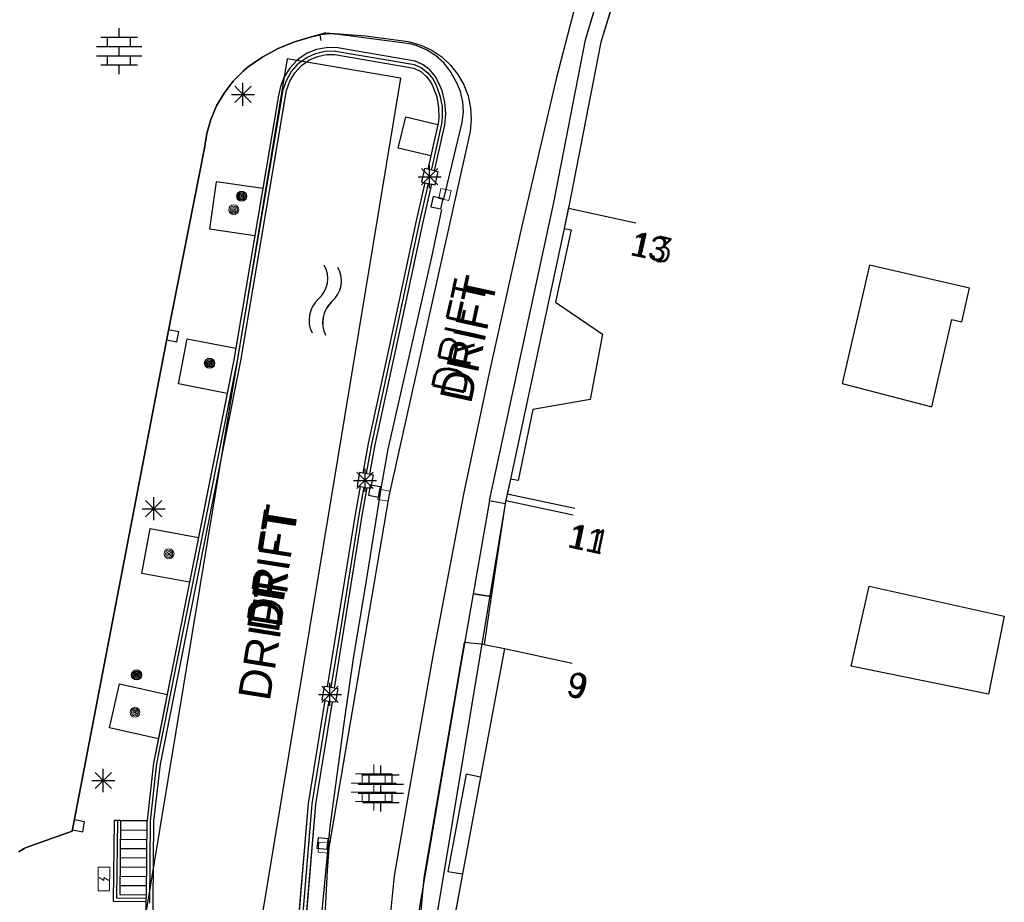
# Model space of a CAD drawing. Header units: millimetres. Extents: x 135944 to 142000, y 454200 to 456692.
# Tile 91 of 185: x 136891 to 136933, y 456154 to 456192. Entities that reach past the tile are written whole.
import ezdxf
from ezdxf.enums import TextEntityAlignment as Align

# ---------------------------------------------------------------- set-up
doc = ezdxf.new("R2010")
doc.units = ezdxf.units.MM
for name, color, linetype in [('TotaalGBKN2013_Bistad', 251, 'Continuous'), ('TotaalGBKN2013X$0$Contouren', 251, 'Continuous'), ('TotaalGBKN2013X$0$GBKN binnenstad 2009$0$OBJECTEN_', 251, 'Continuous'), ('TotaalGBKN2013X$0$GBKN binnenstad 2009$0$OBJECTEN__', 251, 'Continuous'), ('TotaalGBKN2013X$0$GBKN binnenstad 2009$0$OBJECTEN___', 251, 'Continuous'), ('TotaalGBKN2013X$0$GBKN binnenstad 2009$0$SEMANT_ SYMB_', 251, 'Continuous')]:
    doc.layers.add(name, color=color, linetype=linetype)
doc.styles.add('TotaalGBKN2013X$0$GBKN binnenstad 2009$0$Standard', font='txt')
doc.styles.add('TotaalGBKN2013X$0$GBKN binnenstad 2009$0$TXT', font='txt.shx')

# ---------------------------------------------------------------- blocks, each defined once
blk = doc.blocks.new('TotaalGBKN2013X$0$GBKN binnenstad 2009$0$CEL507')
at = {"layer": 'TotaalGBKN2013X$0$GBKN binnenstad 2009$0$OBJECTEN_', "linetype": 'Continuous', "lineweight": 0}
for points in [[(-2, 0), (0, 0), (0, 1), (-2, 1), (-2, 0)], [(-1.126, 0.069), (-0.875, 0.5), (-1.125, 0.5), (-0.876, 0.93)]]:
    blk.add_lwpolyline(points, dxfattribs=at)
blk = doc.blocks.new('TotaalGBKN2013X$0$GBKN binnenstad 2009$0$X')
at = {"layer": 'TotaalGBKN2013X$0$GBKN binnenstad 2009$0$OBJECTEN__', "linetype": 'Continuous', "lineweight": 0}
blk.add_lwpolyline([(0.225, -0.25), (0.224, 0.2), (-0.225, 0.2), (-0.226, -0.25)], dxfattribs=at)
blk = doc.blocks.new('TotaalGBKN2013X$0$GBKN binnenstad 2009$0$DEC109')
at = {"layer": 'TotaalGBKN2013X$0$GBKN binnenstad 2009$0$SEMANT_ SYMB_', "linetype": 'Continuous', "lineweight": 0}
for p, q in [((0, 0.6), (0, 1)), ((-0.8, 0.6), (0.8, 0.6)), ((-0.5, 0.2), (-0.5, 0.6)), ((0.5, 0.2), (0.5, 0.6)), ((-0.98, 0.2), (0.98, 0.2)), ((0, -0.2), (0, 0.2)), ((-0.98, -0.2), (0.98, -0.2)), ((-0.5, -0.6), (-0.5, -0.2)), ((0.5, -0.6), (0.5, -0.2)), ((-0.8, -0.6), (0.8, -0.6)), ((0, -1), (0, -0.6))]:
    blk.add_line(p, q, dxfattribs=at)
blk = doc.blocks.new('TotaalGBKN2013X$0$GBKN binnenstad 2009$0$DEC100')
at = {"layer": 'TotaalGBKN2013X$0$GBKN binnenstad 2009$0$OBJECTEN_', "linetype": 'Continuous', "lineweight": 0}
for p, q in [((0, -0.5), (0, 0.5)), ((-0.5, 0), (0.5, 0)), ((-0.354, -0.354), (0.354, 0.354)), ((0.354, -0.354), (-0.354, 0.354))]:
    blk.add_line(p, q, dxfattribs=at)
blk = doc.blocks.new('TotaalGBKN2013X$0$GBKN binnenstad 2009$0$DEC116')
at = {"layer": 'TotaalGBKN2013X$0$GBKN binnenstad 2009$0$SEMANT_ SYMB_', "color": 7, "linetype": 'Continuous', "lineweight": 0}
for centre, radius, start, end in [((-0.755, -0.678), 1.24, 53.1222, 126.8762), ((0.735, 1.221), 1.174, 230.5397, 310.3722), ((-0.752, -1.278), 1.24, 53.1222, 126.8762), ((0.738, 0.62), 1.174, 230.5397, 310.3722)]:
    blk.add_arc(centre, radius, start, end, dxfattribs=at)
blk = doc.blocks.new('TotaalGBKN2013X$0$GBKN binnenstad 2009$0$J')
at = {"layer": 'TotaalGBKN2013X$0$GBKN binnenstad 2009$0$OBJECTEN___', "linetype": 'Continuous', "lineweight": 0}
for radius in [0.215, 0.155, 0.095, 0.035]:
    blk.add_circle((0, 0), radius, dxfattribs=at)
blk = doc.blocks.new('TotaalGBKN2013X$0$GBKN binnenstad 2009$0$W')
at = {"layer": 'TotaalGBKN2013X$0$GBKN binnenstad 2009$0$OBJECTEN__', "linetype": 'Continuous', "lineweight": 0}
blk.add_lwpolyline([(-0.225, 0.225), (-0.225, -0.225), (0.225, -0.225), (0.225, 0.225), (-0.225, 0.225)], dxfattribs=at)

msp = doc.modelspace()

# ---------------------------------------------------------------- linework, layer by layer
at = {"layer": 'TotaalGBKN2013_Bistad'}
for p, q in [((136915.2, 456191.367), (136916.711, 456196.423)), ((136915.2, 456191.367), (136916.711, 456196.423)), ((136917.376, 456196.177), (136915.86, 456191.262)), ((136917.376, 456196.177), (136915.86, 456191.262)), ((136894.942, 456191.474), (136894.942, 456191.874)), ((136894.942, 456191.474), (136894.942, 456191.874)), ((136894.142, 456191.474), (136895.742, 456191.474)), ((136894.142, 456191.474), (136895.742, 456191.474)), ((136894.442, 456191.074), (136894.442, 456191.474)), ((136894.442, 456191.074), (136894.442, 456191.474)), ((136895.442, 456191.074), (136895.442, 456191.474)), ((136895.442, 456191.074), (136895.442, 456191.474)), ((136902.564, 456191.283), (136903.299, 456191.5)), ((136902.564, 456191.283), (136903.299, 456191.5)), ((136903.299, 456191.5), (136903.678, 456191.58)), ((136903.299, 456191.5), (136903.678, 456191.58)), ((136904.074, 456191.621), (136903.678, 456191.58)), ((136904.074, 456191.621), (136903.678, 456191.58)), ((136903.719, 456191.333), (136903.678, 456191.58)), ((136903.719, 456191.333), (136903.678, 456191.58)), ((136904.471, 456191.597), (136904.074, 456191.621)), ((136904.471, 456191.597), (136904.074, 456191.621)), ((136907.567, 456191.196), (136904.471, 456191.597)), ((136907.567, 456191.196), (136904.471, 456191.597)), ((136913.824, 456184.297), (136915.2, 456191.367)), ((136913.824, 456184.297), (136915.2, 456191.367)), ((136893.962, 456191.074), (136895.922, 456191.074)), ((136893.962, 456191.074), (136895.922, 456191.074)), ((136894.942, 456190.674), (136894.942, 456191.074)), ((136894.942, 456190.674), (136894.942, 456191.074)), ((136901.183, 456190.627), (136901.856, 456190.991)), ((136901.183, 456190.627), (136901.856, 456190.991)), ((136901.856, 456190.991), (136902.564, 456191.283)), ((136901.856, 456190.991), (136902.564, 456191.283)), ((136903.509, 456190.937), (136903.11, 456190.777)), ((136903.509, 456190.937), (136903.11, 456190.777)), ((136903.93, 456191.021), (136903.509, 456190.937)), ((136903.93, 456191.021), (136903.509, 456190.937)), ((136904.36, 456191.026), (136903.93, 456191.021)), ((136904.36, 456191.026), (136903.93, 456191.021)), ((136907.798, 456190.436), (136904.36, 456191.026)), ((136907.798, 456190.436), (136904.36, 456191.026)), ((136907.85, 456191.12), (136907.567, 456191.196)), ((136907.85, 456191.12), (136907.567, 456191.196)), ((136908.288, 456190.935), (136907.85, 456191.12)), ((136908.288, 456190.935), (136907.85, 456191.12)), ((136908.689, 456190.68), (136908.288, 456190.935)), ((136908.689, 456190.68), (136908.288, 456190.935)), ((136915.86, 456191.262), (136914.47, 456184.122)), ((136915.86, 456191.262), (136914.47, 456184.122)), ((136893.962, 456190.674), (136895.922, 456190.674)), ((136893.962, 456190.674), (136895.922, 456190.674)), ((136894.442, 456190.274), (136894.442, 456190.674)), ((136894.442, 456190.274), (136894.442, 456190.674)), ((136895.442, 456190.274), (136895.442, 456190.674)), ((136895.442, 456190.274), (136895.442, 456190.674)), ((136900.551, 456190.194), (136901.183, 456190.627)), ((136900.551, 456190.194), (136901.183, 456190.627)), ((136902.748, 456190.545), (136902.657, 456190.471)), ((136902.748, 456190.545), (136902.657, 456190.471)), ((136903.11, 456190.777), (136902.748, 456190.545)), ((136903.11, 456190.777), (136902.748, 456190.545)), ((136902.755, 456190.357), (136903.094, 456190.598)), ((136902.755, 456190.357), (136903.094, 456190.598)), ((136903.094, 456190.598), (136903.473, 456190.769)), ((136903.094, 456190.598), (136903.473, 456190.769)), ((136903.186, 456190.478), (136903.555, 456190.637)), ((136903.186, 456190.478), (136903.555, 456190.637)), ((136903.473, 456190.769), (136903.878, 456190.864)), ((136903.473, 456190.769), (136903.878, 456190.864)), ((136903.555, 456190.637), (136903.947, 456190.721)), ((136903.555, 456190.637), (136903.947, 456190.721)), ((136903.878, 456190.864), (136904.293, 456190.88)), ((136903.878, 456190.864), (136904.293, 456190.88)), ((136903.947, 456190.721), (136904.308, 456190.729)), ((136903.947, 456190.721), (136904.308, 456190.729)), ((136904.293, 456190.88), (136904.348, 456190.876)), ((136904.293, 456190.88), (136904.348, 456190.876)), ((136904.308, 456190.729), (136907.746, 456190.136)), ((136904.308, 456190.729), (136907.746, 456190.136)), ((136904.335, 456190.878), (136907.773, 456190.288)), ((136904.335, 456190.878), (136907.773, 456190.288)), ((136904.335, 456190.878), (136907.773, 456190.288)), ((136909.042, 456190.361), (136908.689, 456190.68)), ((136909.042, 456190.361), (136908.689, 456190.68)), ((136894.142, 456190.274), (136895.742, 456190.274)), ((136894.142, 456190.274), (136895.742, 456190.274)), ((136894.942, 456189.874), (136894.942, 456190.274)), ((136894.942, 456189.874), (136894.942, 456190.274)), ((136900.345, 456190.019), (136900.551, 456190.194)), ((136900.345, 456190.019), (136900.551, 456190.194)), ((136902.353, 456190.136), (136902.114, 456189.753)), ((136902.353, 456190.136), (136902.114, 456189.753)), ((136902.657, 456190.471), (136902.353, 456190.136)), ((136902.657, 456190.471), (136902.353, 456190.136)), ((136902.427, 456189.983), (136902.712, 456190.317)), ((136902.427, 456189.983), (136902.712, 456190.317)), ((136902.575, 456189.931), (136902.857, 456190.248)), ((136902.575, 456189.931), (136902.857, 456190.248)), ((136902.712, 456190.317), (136902.759, 456190.361)), ((136902.712, 456190.317), (136902.759, 456190.361)), ((136902.857, 456190.248), (136903.186, 456190.478)), ((136902.857, 456190.248), (136903.186, 456190.478)), ((136907.746, 456190.136), (136908.044, 456189.987)), ((136907.746, 456190.136), (136908.044, 456189.987)), ((136907.752, 456190.293), (136908.071, 456190.148)), ((136907.752, 456190.293), (136908.071, 456190.148)), ((136907.807, 456190.433), (136907.798, 456190.436)), ((136907.807, 456190.433), (136907.798, 456190.436)), ((136908.141, 456190.281), (136907.807, 456190.433)), ((136908.141, 456190.281), (136907.807, 456190.433)), ((136908.071, 456190.148), (136908.349, 456189.935)), ((136908.071, 456190.148), (136908.349, 456189.935)), ((136908.434, 456190.061), (136908.141, 456190.281)), ((136908.434, 456190.061), (136908.141, 456190.281)), ((136909.336, 456189.987), (136909.042, 456190.361)), ((136909.336, 456189.987), (136909.042, 456190.361)), ((136899.893, 456189.561), (136900.345, 456190.019)), ((136899.893, 456189.561), (136900.345, 456190.019)), ((136902.114, 456189.753), (136901.945, 456189.333)), ((136902.114, 456189.753), (136901.945, 456189.333)), ((136902.208, 456189.603), (136902.427, 456189.983)), ((136902.208, 456189.603), (136902.427, 456189.983)), ((136902.356, 456189.566), (136902.575, 456189.931)), ((136902.356, 456189.566), (136902.575, 456189.931)), ((136908.044, 456189.987), (136908.298, 456189.771)), ((136908.044, 456189.987), (136908.298, 456189.771)), ((136908.298, 456189.771), (136908.494, 456189.502)), ((136908.298, 456189.771), (136908.494, 456189.502)), ((136908.349, 456189.935), (136908.571, 456189.665)), ((136908.349, 456189.935), (136908.571, 456189.665)), ((136908.673, 456189.783), (136908.434, 456190.061)), ((136908.673, 456189.783), (136908.434, 456190.061)), ((136908.571, 456189.665), (136908.707, 456189.403)), ((136908.571, 456189.665), (136908.707, 456189.403)), ((136908.846, 456189.459), (136908.673, 456189.783)), ((136908.846, 456189.459), (136908.673, 456189.783)), ((136909.563, 456189.57), (136909.336, 456189.987)), ((136909.563, 456189.57), (136909.336, 456189.987)), ((136899.502, 456189.051), (136899.893, 456189.561)), ((136899.502, 456189.051), (136899.893, 456189.561)), ((136899.963, 456188.639), (136900.671, 456189.347)), ((136900.671, 456188.639), (136899.963, 456189.347)), ((136899.963, 456188.639), (136900.671, 456189.347)), ((136900.671, 456188.639), (136899.963, 456189.347)), ((136900.317, 456188.493), (136900.317, 456189.493)), ((136900.317, 456188.493), (136900.317, 456189.493)), ((136901.945, 456189.333), (136901.853, 456188.891)), ((136901.945, 456189.333), (136901.853, 456188.891)), ((136902.06, 456189.19), (136902.208, 456189.603)), ((136902.06, 456189.19), (136902.208, 456189.603)), ((136902.21, 456189.166), (136902.356, 456189.566)), ((136902.21, 456189.166), (136902.356, 456189.566)), ((136908.494, 456189.502), (136908.572, 456189.338)), ((136908.494, 456189.502), (136908.572, 456189.338)), ((136908.572, 456189.338), (136908.734, 456188.894)), ((136908.572, 456189.338), (136908.734, 456188.894)), ((136908.71, 456189.395), (136908.877, 456188.944)), ((136908.71, 456189.395), (136908.877, 456188.944)), ((136908.973, 456189.142), (136908.846, 456189.459)), ((136908.973, 456189.142), (136908.846, 456189.459)), ((136909.588, 456189.525), (136909.563, 456189.57)), ((136909.588, 456189.525), (136909.563, 456189.57)), ((136909.769, 456189.113), (136909.588, 456189.525)), ((136909.769, 456189.113), (136909.588, 456189.525)), ((136899.178, 456188.496), (136899.502, 456189.051)), ((136899.178, 456188.496), (136899.502, 456189.051)), ((136899.817, 456188.993), (136900.817, 456188.993)), ((136899.817, 456188.993), (136900.817, 456188.993)), ((136901.853, 456188.891), (136901.841, 456188.767)), ((136901.853, 456188.891), (136901.841, 456188.767)), ((136901.991, 456188.757), (136902.06, 456189.19)), ((136901.991, 456188.757), (136902.06, 456189.19)), ((136902.14, 456188.746), (136902.21, 456189.166)), ((136902.14, 456188.746), (136902.21, 456189.166)), ((136908.734, 456188.894), (136908.819, 456188.429)), ((136908.734, 456188.894), (136908.819, 456188.429)), ((136908.877, 456188.944), (136908.967, 456188.47)), ((136908.877, 456188.944), (136908.967, 456188.47)), ((136909.093, 456188.662), (136908.973, 456189.142)), ((136909.093, 456188.662), (136908.973, 456189.142)), ((136909.874, 456188.675), (136909.769, 456189.113)), ((136909.874, 456188.675), (136909.769, 456189.113)), ((136898.924, 456187.906), (136899.178, 456188.496)), ((136898.924, 456187.906), (136899.178, 456188.496)), ((136901.841, 456188.767), (136899.93, 456177.468)), ((136901.841, 456188.767), (136899.93, 456177.468)), ((136900.078, 456177.441), (136901.989, 456188.742)), ((136900.078, 456177.441), (136901.989, 456188.742)), ((136900.225, 456177.414), (136902.14, 456188.746)), ((136900.225, 456177.414), (136902.14, 456188.746)), ((136908.819, 456188.429), (136908.825, 456187.956)), ((136908.819, 456188.429), (136908.825, 456187.956)), ((136908.967, 456188.47), (136908.978, 456187.989)), ((136908.967, 456188.47), (136908.978, 456187.989)), ((136909.133, 456188.17), (136909.093, 456188.662)), ((136909.133, 456188.17), (136909.093, 456188.662)), ((136909.9, 456188.225), (136909.874, 456188.675)), ((136909.9, 456188.225), (136909.874, 456188.675)), ((136908.825, 456187.956), (136908.8, 456187.738)), ((136908.825, 456187.956), (136908.8, 456187.738)), ((136908.978, 456187.989), (136908.946, 456187.701)), ((136908.978, 456187.989), (136908.946, 456187.701)), ((136909.094, 456187.677), (136909.133, 456188.17)), ((136909.094, 456187.677), (136909.133, 456188.17)), ((136909.846, 456187.778), (136909.9, 456188.225)), ((136909.846, 456187.778), (136909.9, 456188.225)), ((136898.746, 456187.288), (136898.924, 456187.906)), ((136898.746, 456187.288), (136898.924, 456187.906)), ((136908.8, 456187.738), (136908.347, 456185.742)), ((136908.8, 456187.738), (136908.347, 456185.742)), ((136908.788, 456187.686), (136908.478, 456186.32)), ((136908.948, 456187.71), (136908.531, 456185.874)), ((136908.948, 456187.71), (136908.531, 456185.874)), ((136908.948, 456187.71), (136908.531, 456185.874)), ((136908.639, 456185.675), (136909.094, 456187.677)), ((136908.639, 456185.675), (136909.094, 456187.677)), ((136909.041, 456184.452), (136909.846, 456187.778)), ((136909.041, 456184.452), (136909.846, 456187.778)), ((136898.646, 456186.653), (136898.746, 456187.288)), ((136898.646, 456186.653), (136898.746, 456187.288)), ((136897.04, 456178.525), (136898.646, 456186.653)), ((136897.04, 456178.525), (136898.646, 456186.653)), ((136908.478, 456186.32), (136908.347, 456185.742)), ((136908.428, 456184.914), (136908.428, 456185.914)), ((136908.428, 456184.914), (136908.428, 456185.914)), ((136908.531, 456185.874), (136908.493, 456185.708)), ((136908.531, 456185.874), (136908.493, 456185.708)), ((136908.531, 456185.874), (136908.493, 456185.708)), ((136907.928, 456185.414), (136908.928, 456185.414)), ((136907.928, 456185.414), (136908.928, 456185.414)), ((136908.074, 456185.06), (136908.782, 456185.768)), ((136908.782, 456185.06), (136908.074, 456185.768)), ((136908.074, 456185.06), (136908.782, 456185.768)), ((136908.782, 456185.06), (136908.074, 456185.768)), ((136908.639, 456185.675), (136908.347, 456185.742)), ((136908.215, 456185.157), (136907.826, 456183.446)), ((136908.215, 456185.157), (136907.826, 456183.446)), ((136908.36, 456185.124), (136907.972, 456183.414)), ((136908.36, 456185.124), (136907.972, 456183.414)), ((136908.507, 456185.089), (136908.119, 456183.382)), ((136908.507, 456185.089), (136908.119, 456183.382)), ((136908.215, 456185.157), (136908.507, 456185.089)), ((136901.188, 456184.906), (136900.843, 456182.866)), ((136908.577, 456184.554), (136908.477, 456184.116)), ((136908.577, 456184.554), (136908.477, 456184.116)), ((136909.015, 456184.454), (136908.577, 456184.554)), ((136909.015, 456184.454), (136908.577, 456184.554)), ((136908.477, 456184.116), (136908.915, 456184.016)), ((136908.477, 456184.116), (136908.915, 456184.016)), ((136908.915, 456184.016), (136909.015, 456184.454)), ((136908.915, 456184.016), (136909.015, 456184.454)), ((136911.033, 456171.357), (136913.824, 456184.297)), ((136911.033, 456171.357), (136913.824, 456184.297)), ((136914.47, 456184.122), (136914.267, 456183.174)), ((136914.47, 456184.122), (136914.267, 456183.174)), ((136908.944, 456183.992), (136908.511, 456181.926)), ((136908.944, 456183.992), (136908.511, 456181.926)), ((136914.45, 456184.027), (136914.267, 456183.174)), ((136914.454, 456184.047), (136917.388, 456183.418)), ((136914.454, 456184.047), (136917.388, 456183.418)), ((136914.454, 456184.047), (136917.388, 456183.418)), ((136907.826, 456183.446), (136906.789, 456178.565)), ((136907.826, 456183.446), (136906.789, 456178.565)), ((136907.972, 456183.414), (136906.935, 456178.534)), ((136907.972, 456183.414), (136906.935, 456178.534)), ((136908.119, 456183.382), (136907.082, 456178.502)), ((136908.119, 456183.382), (136907.082, 456178.502)), ((136900.843, 456182.866), (136900.015, 456177.97)), ((136914.267, 456183.174), (136911.938, 456172.281)), ((136914.267, 456183.174), (136911.938, 456172.281)), ((136914.267, 456183.174), (136911.938, 456172.281)), ((136914.571, 456183.112), (136913.896, 456179.973)), ((136914.571, 456183.112), (136913.896, 456179.973)), ((136914.267, 456183.174), (136914.571, 456183.112)), ((136914.267, 456183.174), (136914.571, 456183.112)), ((136908.511, 456181.926), (136906.614, 456173.59)), ((136908.511, 456181.926), (136906.614, 456173.59)), ((136927.532, 456181.572), (136926.351, 456176.436)), ((136927.532, 456181.572), (136926.351, 456176.436)), ((136931.88, 456180.573), (136927.532, 456181.572)), ((136931.88, 456180.573), (136927.532, 456181.572)), ((136931.88, 456180.573), (136927.532, 456181.572)), ((136931.544, 456179.111), (136931.88, 456180.573)), ((136931.544, 456179.111), (136931.88, 456180.573)), ((136913.896, 456179.973), (136915.93, 456178.578)), ((136913.896, 456179.973), (136915.93, 456178.578)), ((136930.242, 456175.418), (136931.114, 456179.209)), ((136930.242, 456175.418), (136931.114, 456179.209)), ((136931.114, 456179.209), (136931.544, 456179.111)), ((136931.114, 456179.209), (136931.544, 456179.111)), ((136892.907, 456156.997), (136897.04, 456178.525)), ((136892.907, 456156.997), (136897.04, 456178.525)), ((136897.53, 456178.684), (136897.088, 456178.769)), ((136897.53, 456178.684), (136897.088, 456178.769)), ((136897.445, 456178.242), (136897.53, 456178.684)), ((136897.445, 456178.242), (136897.53, 456178.684)), ((136906.789, 456178.565), (136905.754, 456173.834)), ((136906.789, 456178.565), (136905.754, 456173.834)), ((136906.935, 456178.534), (136905.901, 456173.805)), ((136906.935, 456178.534), (136905.901, 456173.805)), ((136915.93, 456178.578), (136915.393, 456175.741)), ((136915.93, 456178.578), (136915.393, 456175.741)), ((136897.003, 456178.327), (136897.445, 456178.242)), ((136897.003, 456178.327), (136897.445, 456178.242)), ((136907.082, 456178.502), (136906.048, 456173.776)), ((136907.082, 456178.502), (136906.048, 456173.776)), ((136899.93, 456177.468), (136896.437, 456159.955)), ((136899.93, 456177.468), (136896.437, 456159.955)), ((136896.734, 456159.909), (136900.225, 456177.414)), ((136896.734, 456159.909), (136900.225, 456177.414)), ((136898.734, 456170.673), (136900.078, 456177.441)), ((136898.734, 456170.673), (136900.078, 456177.441)), ((136926.351, 456176.436), (136930.242, 456175.418)), ((136926.351, 456176.436), (136930.242, 456175.418)), ((136899.639, 456176.009), (136898.39, 456169.748)), ((136915.393, 456175.741), (136912.912, 456175.3)), ((136915.393, 456175.741), (136912.912, 456175.3)), ((136912.912, 456175.3), (136912.268, 456172.225)), ((136912.912, 456175.3), (136912.268, 456172.225)), ((136905.754, 456173.834), (136905.525, 456172.548)), ((136905.754, 456173.834), (136905.525, 456172.548)), ((136905.901, 456173.805), (136905.673, 456172.521)), ((136905.901, 456173.805), (136905.673, 456172.521)), ((136906.048, 456173.776), (136905.82, 456172.495)), ((136906.048, 456173.776), (136905.82, 456172.495)), ((136906.614, 456173.59), (136906.324, 456171.953)), ((136906.614, 456173.59), (136906.324, 456171.953)), ((136905.269, 456171.87), (136905.977, 456172.578)), ((136905.977, 456171.87), (136905.269, 456172.578)), ((136905.269, 456171.87), (136905.977, 456172.578)), ((136905.977, 456171.87), (136905.269, 456172.578)), ((136905.82, 456172.495), (136905.525, 456172.548)), ((136905.623, 456171.724), (136905.623, 456172.724)), ((136905.623, 456171.724), (136905.623, 456172.724)), ((136905.123, 456172.224), (136906.123, 456172.224)), ((136905.123, 456172.224), (136906.123, 456172.224)), ((136911.938, 456172.281), (136911.712, 456171.225)), ((136911.938, 456172.281), (136911.712, 456171.225)), ((136911.938, 456172.281), (136911.802, 456171.644)), ((136912.268, 456172.225), (136911.938, 456172.281)), ((136912.268, 456172.225), (136911.938, 456172.281)), ((136905.221, 456170.839), (136905.42, 456171.958)), ((136905.221, 456170.839), (136905.42, 456171.958)), ((136905.568, 456171.93), (136905.369, 456170.814)), ((136905.568, 456171.93), (136905.369, 456170.814)), ((136905.42, 456171.958), (136905.715, 456171.903)), ((136905.517, 456170.789), (136905.715, 456171.903)), ((136905.517, 456170.789), (136905.715, 456171.903)), ((136906.324, 456171.953), (136905.603, 456167.438)), ((136906.324, 456171.953), (136905.603, 456167.438)), ((136905.848, 456172.025), (136905.769, 456171.582)), ((136905.848, 456172.025), (136905.769, 456171.582)), ((136906.291, 456171.946), (136905.848, 456172.025)), ((136906.291, 456171.946), (136905.848, 456172.025)), ((136906.212, 456171.503), (136906.291, 456171.946)), ((136906.212, 456171.503), (136906.291, 456171.946)), ((136896.089, 456170.643), (136896.797, 456171.351)), ((136896.797, 456170.643), (136896.089, 456171.351)), ((136896.089, 456170.643), (136896.797, 456171.351)), ((136896.797, 456170.643), (136896.089, 456171.351)), ((136896.443, 456170.497), (136896.443, 456171.497)), ((136896.443, 456170.497), (136896.443, 456171.497)), ((136905.769, 456171.582), (136906.212, 456171.503)), ((136905.769, 456171.582), (136906.212, 456171.503)), ((136911.033, 456171.357), (136910.324, 456167.298)), ((136911.033, 456171.357), (136910.324, 456167.298)), ((136911.033, 456171.357), (136911.712, 456171.225)), ((136911.033, 456171.357), (136911.712, 456171.225)), ((136911.033, 456171.357), (136911.712, 456171.225)), ((136911.802, 456171.644), (136911.712, 456171.225)), ((136911.732, 456171.36), (136914.666, 456170.731)), ((136911.732, 456171.36), (136914.666, 456170.731)), ((136911.802, 456171.644), (136914.736, 456171.015)), ((136895.943, 456170.997), (136896.943, 456170.997)), ((136895.943, 456170.997), (136896.943, 456170.997)), ((136903.995, 456163.258), (136905.221, 456170.839)), ((136903.995, 456163.258), (136905.221, 456170.839)), ((136911.712, 456171.225), (136911.103, 456167.18)), ((136911.712, 456171.225), (136911.103, 456167.18)), ((136911.712, 456171.225), (136911.103, 456167.18)), ((136897.599, 456165.011), (136898.734, 456170.673)), ((136897.599, 456165.011), (136898.734, 456170.673)), ((136904.291, 456163.208), (136905.517, 456170.789)), ((136904.291, 456163.208), (136905.517, 456170.789)), ((136905.369, 456170.814), (136904.606, 456166.032)), ((136905.369, 456170.814), (136904.606, 456166.032)), ((136898.39, 456169.748), (136898.004, 456167.81)), ((136898.004, 456167.81), (136897.03, 456162.926)), ((136905.603, 456167.438), (136905.121, 456164.59)), ((136905.603, 456167.438), (136905.121, 456164.59)), ((136926.732, 456164.164), (136927.516, 456167.637)), ((136926.732, 456164.164), (136927.516, 456167.637)), ((136927.516, 456167.637), (136933.387, 456166.334)), ((136927.516, 456167.637), (136933.387, 456166.334)), ((136910.324, 456167.298), (136909.723, 456163.904)), ((136910.324, 456167.298), (136909.723, 456163.904)), ((136911.103, 456167.18), (136910.324, 456167.298)), ((136911.103, 456167.18), (136910.324, 456167.298)), ((136911.103, 456167.18), (136910.79, 456165.103)), ((136911.103, 456167.18), (136910.79, 456165.103)), ((136911.103, 456167.18), (136910.79, 456165.103)), ((136933.387, 456166.334), (136932.703, 456162.946)), ((136933.387, 456166.334), (136932.703, 456162.946)), ((136904.606, 456166.032), (136904.143, 456163.233)), ((136904.606, 456166.032), (136904.143, 456163.233)), ((136896.585, 456159.932), (136897.599, 456165.011)), ((136896.585, 456159.932), (136897.599, 456165.011)), ((136911.686, 456164.922), (136910.642, 456159.331)), ((136911.686, 456164.922), (136910.642, 456159.331)), ((136911.686, 456164.922), (136910.642, 456159.331)), ((136910.79, 456165.103), (136911.686, 456164.922)), ((136910.79, 456165.103), (136911.686, 456164.922)), ((136910.79, 456165.103), (136911.686, 456164.922)), ((136911.686, 456164.922), (136914.62, 456164.293)), ((136911.686, 456164.922), (136914.62, 456164.293)), ((136911.686, 456164.922), (136914.62, 456164.293)), ((136905.121, 456164.59), (136904.71, 456161.785)), ((136905.121, 456164.59), (136904.71, 456161.785)), ((136932.703, 456162.946), (136926.732, 456164.164)), ((136932.703, 456162.946), (136926.732, 456164.164)), ((136909.723, 456163.904), (136906.871, 456147.148)), ((136909.723, 456163.904), (136906.871, 456147.148)), ((136903.741, 456162.581), (136904.449, 456163.289)), ((136904.449, 456162.581), (136903.741, 456163.289)), ((136903.741, 456162.581), (136904.449, 456163.289)), ((136904.449, 456162.581), (136903.741, 456163.289)), ((136904.291, 456163.208), (136903.995, 456163.258)), ((136904.095, 456162.435), (136904.095, 456163.435)), ((136904.095, 456162.435), (136904.095, 456163.435)), ((136897.03, 456162.926), (136896.645, 456160.996)), ((136903.595, 456162.935), (136904.595, 456162.935)), ((136903.595, 456162.935), (136904.595, 456162.935)), ((136903.169, 456158.195), (136903.897, 456162.666)), ((136903.169, 456158.195), (136903.897, 456162.666)), ((136904.193, 456162.616), (136903.467, 456158.158)), ((136904.193, 456162.616), (136903.467, 456158.158)), ((136903.897, 456162.666), (136904.193, 456162.616)), ((136904.045, 456162.641), (136903.926, 456161.919)), ((136904.045, 456162.641), (136903.926, 456161.919)), ((136903.926, 456161.919), (136903.318, 456158.176)), ((136903.926, 456161.919), (136903.318, 456158.176)), ((136904.71, 456161.785), (136904.092, 456157.175)), ((136904.71, 456161.785), (136904.092, 456157.175)), ((136896.437, 456159.955), (136896.153, 456157.451)), ((136896.437, 456159.955), (136896.153, 456157.451)), ((136896.303, 456157.442), (136896.585, 456159.932)), ((136896.303, 456157.442), (136896.585, 456159.932)), ((136896.453, 456157.433), (136896.734, 456159.909)), ((136896.453, 456157.433), (136896.734, 456159.909)), ((136906.307, 456159.439), (136906.307, 456159.839)), ((136906.307, 456159.439), (136906.307, 456159.839)), ((136893.901, 456158.839), (136894.609, 456159.547)), ((136894.609, 456158.839), (136893.901, 456159.547)), ((136893.901, 456158.839), (136894.609, 456159.547)), ((136894.609, 456158.839), (136893.901, 456159.547)), ((136894.255, 456158.693), (136894.255, 456159.693)), ((136894.255, 456158.693), (136894.255, 456159.693)), ((136905.507, 456159.439), (136907.107, 456159.439)), ((136905.507, 456159.439), (136907.107, 456159.439)), ((136905.807, 456159.039), (136905.807, 456159.439)), ((136905.807, 456159.039), (136905.807, 456159.439)), ((136906.807, 456159.039), (136906.807, 456159.439)), ((136906.807, 456159.039), (136906.807, 456159.439)), ((136910.017, 456159.472), (136909.224, 456155.233)), ((136910.017, 456159.472), (136909.224, 456155.233)), ((136910.642, 456159.331), (136909.861, 456155.146)), ((136910.642, 456159.331), (136909.861, 456155.146)), ((136910.642, 456159.331), (136909.861, 456155.146)), ((136910.642, 456159.331), (136910.017, 456159.472)), ((136910.642, 456159.331), (136910.017, 456159.472)), ((136893.755, 456159.193), (136894.755, 456159.193)), ((136893.755, 456159.193), (136894.755, 456159.193)), ((136905.327, 456159.039), (136907.287, 456159.039)), ((136905.327, 456159.039), (136907.287, 456159.039)), ((136906.307, 456158.639), (136906.307, 456159.039)), ((136906.307, 456158.639), (136906.307, 456159.039)), ((136905.327, 456158.639), (136907.287, 456158.639)), ((136905.327, 456158.639), (136907.287, 456158.639)), ((136905.807, 456158.239), (136905.807, 456158.639)), ((136905.807, 456158.239), (136905.807, 456158.639)), ((136906.807, 456158.239), (136906.807, 456158.639)), ((136906.807, 456158.239), (136906.807, 456158.639)), ((136902.381, 456148.872), (136903.169, 456158.195)), ((136902.381, 456148.872), (136903.169, 456158.195)), ((136903.318, 456158.176), (136902.764, 456151.501)), ((136903.318, 456158.176), (136902.764, 456151.501)), ((136903.467, 456158.158), (136902.913, 456151.488)), ((136903.467, 456158.158), (136902.913, 456151.488)), ((136905.507, 456158.239), (136907.107, 456158.239)), ((136905.507, 456158.239), (136907.107, 456158.239)), ((136906.307, 456157.839), (136906.307, 456158.239)), ((136906.307, 456157.839), (136906.307, 456158.239)), ((136893.444, 456157.402), (136893.002, 456157.487)), ((136893.444, 456157.402), (136893.002, 456157.487)), ((136893.359, 456156.96), (136893.444, 456157.402)), ((136893.359, 456156.96), (136893.444, 456157.402)), ((136894.725, 456157.456), (136894.69, 456153.958)), ((136894.725, 456157.456), (136894.69, 456153.958)), ((136895.005, 456157.451), (136894.725, 456157.456)), ((136895.005, 456157.451), (136894.725, 456157.456)), ((136894.865, 456157.454), (136894.832, 456154.097)), ((136894.865, 456157.454), (136894.832, 456154.097)), ((136895.005, 456157.451), (136894.973, 456154.235)), ((136895.005, 456157.451), (136894.973, 456154.235)), ((136895.005, 456157.451), (136896.153, 456157.451)), ((136895.005, 456157.451), (136896.153, 456157.451)), ((136895.005, 456157.451), (136896.153, 456157.451)), ((136896.125, 456154.222), (136896.153, 456157.451)), ((136896.125, 456154.222), (136896.153, 456157.451)), ((136896.125, 456154.222), (136896.153, 456157.451)), ((136896.272, 456153.862), (136896.303, 456157.442)), ((136896.272, 456153.862), (136896.303, 456157.442)), ((136896.422, 456153.86), (136896.453, 456157.433)), ((136896.422, 456153.86), (136896.453, 456157.433)), ((136904.092, 456157.175), (136903.557, 456151.478)), ((136904.092, 456157.175), (136903.557, 456151.478)), ((136890.903, 456156.278), (136892.907, 456156.997)), ((136890.903, 456156.278), (136892.907, 456156.997)), ((136892.917, 456157.045), (136893.359, 456156.96)), ((136892.917, 456157.045), (136893.359, 456156.96)), ((136895.001, 456157.05), (136896.145, 456157.037)), ((136895.001, 456157.05), (136896.145, 456157.037)), ((136895.001, 456157.05), (136896.145, 456157.037)), ((136894.996, 456156.648), (136896.14, 456156.635)), ((136894.996, 456156.648), (136896.14, 456156.635)), ((136894.996, 456156.648), (136896.14, 456156.635)), ((136903.58, 456156.703), (136903.534, 456156.255)), ((136903.58, 456156.703), (136903.534, 456156.255)), ((136904.028, 456156.657), (136903.58, 456156.703)), ((136904.028, 456156.657), (136903.58, 456156.703)), ((136903.982, 456156.209), (136904.028, 456156.657)), ((136903.982, 456156.209), (136904.028, 456156.657)), ((136890.589, 456156.093), (136890.824, 456156.245)), ((136890.589, 456156.093), (136890.824, 456156.245)), ((136890.824, 456156.245), (136890.903, 456156.278)), ((136890.824, 456156.245), (136890.903, 456156.278)), ((136894.992, 456156.246), (136896.136, 456156.233)), ((136894.992, 456156.246), (136896.136, 456156.233)), ((136894.992, 456156.246), (136896.136, 456156.233)), ((136903.534, 456156.255), (136903.982, 456156.209)), ((136903.534, 456156.255), (136903.982, 456156.209)), ((136894.983, 456155.442), (136896.127, 456155.429)), ((136894.983, 456155.442), (136896.127, 456155.429)), ((136894.983, 456155.442), (136896.127, 456155.429)), ((136894.987, 456155.844), (136896.131, 456155.831)), ((136894.987, 456155.844), (136896.131, 456155.831)), ((136894.987, 456155.844), (136896.131, 456155.831)), ((136894.978, 456155.04), (136896.122, 456155.027)), ((136894.978, 456155.04), (136896.122, 456155.027)), ((136894.978, 456155.04), (136896.122, 456155.027)), ((136909.861, 456155.146), (136908.828, 456149.613)), ((136909.861, 456155.146), (136908.828, 456149.613)), ((136909.224, 456155.233), (136909.861, 456155.146)), ((136909.224, 456155.233), (136909.861, 456155.146)), ((136894.974, 456154.638), (136896.118, 456154.625)), ((136894.974, 456154.638), (136896.118, 456154.625)), ((136894.974, 456154.638), (136896.118, 456154.625)), ((136894.973, 456154.235), (136896.125, 456154.222)), ((136894.973, 456154.235), (136896.125, 456154.222)), ((136896.123, 456153.942), (136896.125, 456154.222)), ((136896.123, 456153.942), (136896.125, 456154.222)), ((136896.123, 456153.942), (136896.125, 456154.222)), ((136894.69, 456153.958), (136896.123, 456153.942)), ((136894.69, 456153.958), (136896.123, 456153.942)), ((136894.832, 456154.097), (136896.105, 456154.082)), ((136894.832, 456154.097), (136896.105, 456154.082)), ((136896.039, 456148.633), (136896.123, 456153.942)), ((136896.039, 456148.633), (136896.123, 456153.942)), ((136896.039, 456148.633), (136896.123, 456153.942))]:
    msp.add_line(p, q, dxfattribs=at)
for points in [[(136916.35, 456200), (136916.052, 456198.497), (136915.155, 456194.414), (136913.941, 456189.728), (136912.415, 456183.219), (136910.967, 456176.693), (136909.898, 456171.625), (136908.596, 456164.765), (136907.373, 456157.891), (136906.891, 456155.051), (136906.074, 456146.939), (136906.05, 456146.348), (136906.107, 456145.76), (136906.242, 456145.185), (136906.454, 456144.633), (136906.645, 456144.268), (136901.176, 456144.781)], [(136911.033, 456171.357), (136913.824, 456184.297), (136915.2, 456191.367), (136916.711, 456196.423)], [(136917.367, 456196.147), (136915.86, 456191.262), (136914.47, 456184.122), (136914.45, 456184.027)], [(136903.921, 456191.672), (136903.299, 456191.5), (136902.564, 456191.283), (136901.856, 456190.991), (136901.183, 456190.627), (136900.551, 456190.194), (136900.345, 456190.019), (136899.893, 456189.561), (136899.502, 456189.051), (136899.178, 456188.496), (136898.924, 456187.906), (136898.746, 456187.288), (136898.646, 456186.653), (136897.04, 456178.525), (136892.907, 456156.997), (136890.903, 456156.278), (136890.824, 456156.245), (136890.589, 456156.093)], [(136903.921, 456191.672), (136905.639, 456191.533), (136907.491, 456191.293), (136907.552, 456191.281), (136908.051, 456191.134), (136908.522, 456190.913), (136908.953, 456190.623), (136909.334, 456190.269), (136909.657, 456189.862), (136909.913, 456189.41), (136910.098, 456188.924), (136910.205, 456188.415), (136910.233, 456187.896), (136910.182, 456187.379), (136906.661, 456171.543), (136905.922, 456167.207), (136904.05, 456156.267), (136903.984, 456155.282), (136903.751, 456150.8), (136903.617, 456147.312)], [(136908.639, 456185.675), (136909.094, 456187.677), (136909.133, 456188.17), (136909.093, 456188.662), (136908.973, 456189.142), (136908.846, 456189.459), (136908.673, 456189.783), (136908.434, 456190.061), (136908.141, 456190.281), (136907.798, 456190.436), (136904.36, 456191.026), (136903.93, 456191.021), (136903.509, 456190.937), (136903.11, 456190.777), (136902.748, 456190.545), (136902.657, 456190.471), (136902.353, 456190.136), (136902.114, 456189.753), (136901.945, 456189.333), (136901.853, 456188.891), (136901.841, 456188.767), (136901.188, 456184.906)], [(136896.339, 456148.636), (136896.422, 456153.86), (136896.453, 456157.433), (136896.734, 456159.909), (136900.225, 456177.414), (136902.21, 456189.166), (136902.356, 456189.566), (136902.575, 456189.931), (136902.857, 456190.248), (136903.186, 456190.478), (136903.555, 456190.637), (136903.947, 456190.721), (136904.308, 456190.729), (136907.746, 456190.136), (136908.044, 456189.987), (136908.298, 456189.771), (136908.494, 456189.502), (136908.572, 456189.338), (136908.734, 456188.894), (136908.819, 456188.429), (136908.825, 456187.956), (136908.8, 456187.738), (136908.788, 456187.686)], [(136902.755, 456190.357), (136903.094, 456190.598), (136903.473, 456190.769), (136903.878, 456190.864), (136904.293, 456190.88), (136904.348, 456190.876)], [(136901.991, 456188.757), (136902.06, 456189.19), (136902.208, 456189.603), (136902.427, 456189.983), (136902.712, 456190.317), (136902.759, 456190.361)], [(136907.752, 456190.293), (136908.071, 456190.148), (136908.349, 456189.935), (136908.571, 456189.665), (136908.707, 456189.403)], [(136908.71, 456189.395), (136908.877, 456188.944), (136908.967, 456188.47), (136908.978, 456187.989), (136908.946, 456187.701)], [(136896.272, 456153.862), (136896.303, 456157.442), (136896.585, 456159.932), (136897.599, 456165.011), (136898.734, 456170.673), (136900.078, 456177.441), (136901.989, 456188.742)], [(136908.478, 456186.32), (136907.059, 456186.662), (136907.387, 456188.023), (136908.788, 456187.686)], [(136908.347, 456185.742), (136908.205, 456185.775), (136908.071, 456185.191), (136908.215, 456185.157)], [(136908.639, 456185.675), (136908.789, 456185.64), (136908.654, 456185.055), (136908.507, 456185.089)], [(136901.188, 456184.906), (136899.158, 456185.195), (136898.867, 456183.147), (136900.843, 456182.866)], [(136908.215, 456185.157), (136907.826, 456183.446), (136906.789, 456178.565), (136905.754, 456173.834), (136905.525, 456172.548)], [(136908.36, 456185.124), (136907.972, 456183.414), (136906.935, 456178.534), (136905.901, 456173.805), (136905.673, 456172.521)], [(136908.507, 456185.089), (136908.119, 456183.382), (136907.082, 456178.502), (136906.048, 456173.776), (136905.82, 456172.495)], [(136914.267, 456183.174), (136914.571, 456183.112), (136913.896, 456179.973), (136915.93, 456178.578), (136915.393, 456175.741), (136912.912, 456175.3), (136912.268, 456172.225), (136911.938, 456172.281)], [(136927.532, 456181.572), (136926.351, 456176.436), (136930.242, 456175.418), (136931.114, 456179.209), (136931.544, 456179.111), (136931.88, 456180.573)], [(136899.639, 456176.009), (136897.522, 456176.416), (136897.899, 456178.377), (136900.015, 456177.97)], [(136900.015, 456177.97), (136899.93, 456177.468), (136899.639, 456176.009)], [(136905.525, 456172.548), (136905.382, 456172.574), (136905.276, 456171.984), (136905.42, 456171.958)], [(136905.82, 456172.495), (136905.972, 456172.467), (136905.865, 456171.876), (136905.715, 456171.903)], [(136903.995, 456163.258), (136905.221, 456170.839), (136905.42, 456171.958)], [(136905.568, 456171.93), (136905.369, 456170.814), (136904.606, 456166.032), (136904.143, 456163.233)], [(136904.291, 456163.208), (136905.517, 456170.789), (136905.715, 456171.903)], [(136911.033, 456171.357), (136910.324, 456167.298), (136911.103, 456167.18)], [(136898.004, 456167.81), (136895.933, 456168.187), (136896.287, 456170.131), (136898.39, 456169.748)], [(136926.732, 456164.164), (136927.516, 456167.637), (136933.387, 456166.334), (136932.703, 456162.946), (136926.732, 456164.164)], [(136910.79, 456165.103), (136909.934, 456165.182), (136908.18, 456154.958), (136907.407, 456146.64)], [(136896.645, 456160.996), (136894.521, 456161.478), (136894.956, 456163.396), (136897.03, 456162.926)], [(136903.995, 456163.258), (136903.85, 456163.282), (136903.752, 456162.691), (136903.897, 456162.666)], [(136904.291, 456163.208), (136904.441, 456163.183), (136904.342, 456162.591), (136904.193, 456162.616)], [(136902.381, 456148.872), (136903.169, 456158.195), (136903.897, 456162.666)], [(136904.045, 456162.641), (136903.926, 456161.919), (136903.318, 456158.176), (136902.764, 456151.501), (136902.532, 456148.873)], [(136904.193, 456162.616), (136903.467, 456158.158), (136902.913, 456151.488), (136902.581, 456148.1)], [(136896.645, 456160.996), (136896.437, 456159.955), (136896.153, 456157.451)], [(136910.642, 456159.331), (136910.017, 456159.472), (136909.224, 456155.233), (136909.861, 456155.146)], [(136895.005, 456157.451), (136894.725, 456157.456), (136894.69, 456153.958), (136896.123, 456153.942)], [(136894.865, 456157.454), (136894.832, 456154.097), (136896.105, 456154.082)], [(136895.005, 456157.451), (136894.973, 456154.235), (136896.125, 456154.222)], [(136909.861, 456155.146), (136908.828, 456149.613), (136909.168, 456149.549), (136908.662, 456146.651), (136908.617, 456146.385), (136908.651, 456146.116), (136908.762, 456145.87), (136908.94, 456145.667), (136909.169, 456145.524), (136909.43, 456145.454), (136909.489, 456145.449), (136918.484, 456144.073), (136918.843, 456145.861), (136925.435, 456144.483)]]:
    msp.add_lwpolyline(points, dxfattribs=at)
for centre, radius in [((136900.262, 456184.572), 0.215), ((136900.262, 456184.572), 0.215), ((136900.262, 456184.572), 0.155), ((136900.262, 456184.572), 0.155), ((136900.262, 456184.572), 0.095), ((136900.262, 456184.572), 0.095), ((136900.262, 456184.572), 0.035), ((136900.262, 456184.572), 0.035), ((136898.871, 456177.317), 0.215), ((136898.871, 456177.317), 0.215), ((136898.871, 456177.317), 0.155), ((136898.871, 456177.317), 0.155), ((136898.871, 456177.317), 0.095), ((136898.871, 456177.317), 0.095), ((136898.871, 456177.317), 0.035), ((136898.871, 456177.317), 0.035), ((136895.697, 456163.781), 0.215), ((136895.697, 456163.781), 0.215), ((136895.697, 456163.781), 0.155), ((136895.697, 456163.781), 0.155), ((136895.697, 456163.781), 0.095), ((136895.697, 456163.781), 0.095), ((136895.697, 456163.781), 0.035), ((136895.697, 456163.781), 0.035)]:
    msp.add_circle(centre, radius, dxfattribs=at)
for centre, radius, start, end in [((136902.833, 456180.996), 1.174, 310.122, 29.9545), ((136902.833, 456180.996), 1.174, 310.122, 29.9545), ((136903.425, 456180.89), 1.174, 310.122, 29.9545), ((136903.425, 456180.89), 1.174, 310.122, 29.9545), ((136904.431, 456179.187), 1.24, 132.7044, 206.4585), ((136904.431, 456179.187), 1.24, 132.7044, 206.4585), ((136905.022, 456179.081), 1.24, 132.7044, 206.4585), ((136905.022, 456179.081), 1.24, 132.7044, 206.4585)]:
    msp.add_arc(centre, radius, start, end, dxfattribs=at)
at = {"layer": 'TotaalGBKN2013X$0$Contouren'}
for p, q in [((136902.238, 456190.536), (136894.965, 456146.553)), ((136907.168, 456189.701), (136902.238, 456190.536)), ((136907.168, 456189.701), (136900.065, 456146.749)), ((136911.712, 456171.225), (136907.475, 456145.807))]:
    msp.add_line(p, q, dxfattribs=at)

# ---------------------------------------------------------------- block references
at = {"layer": 'TotaalGBKN2013_Bistad'}
for name, p in [('TotaalGBKN2013X$0$GBKN binnenstad 2009$0$DEC109', (136894.942, 456190.874)), ('TotaalGBKN2013X$0$GBKN binnenstad 2009$0$DEC100', (136900.317, 456188.993)), ('TotaalGBKN2013X$0$GBKN binnenstad 2009$0$DEC100', (136908.428, 456185.414)), ('TotaalGBKN2013X$0$GBKN binnenstad 2009$0$J', (136899.922, 456183.984)), ('TotaalGBKN2013X$0$GBKN binnenstad 2009$0$J', (136898.871, 456177.317)), ('TotaalGBKN2013X$0$GBKN binnenstad 2009$0$DEC100', (136905.623, 456172.224)), ('TotaalGBKN2013X$0$GBKN binnenstad 2009$0$DEC100', (136896.443, 456170.997)), ('TotaalGBKN2013X$0$GBKN binnenstad 2009$0$J', (136897.111, 456169.038)), ('TotaalGBKN2013X$0$GBKN binnenstad 2009$0$DEC100', (136904.095, 456162.935)), ('TotaalGBKN2013X$0$GBKN binnenstad 2009$0$J', (136895.632, 456162.156)), ('TotaalGBKN2013X$0$GBKN binnenstad 2009$0$DEC109', (136906.001, 456158.884)), ('TotaalGBKN2013X$0$GBKN binnenstad 2009$0$DEC100', (136894.255, 456159.193))]:
    msp.add_blockref(name, p, dxfattribs=at)
for name, p, rotation in [('TotaalGBKN2013X$0$GBKN binnenstad 2009$0$W', (136909.092, 456184.646), 78.73020061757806), ('TotaalGBKN2013X$0$GBKN binnenstad 2009$0$DEC116', (136903.9, 456180.052), 79.5821348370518), ('TotaalGBKN2013X$0$GBKN binnenstad 2009$0$X', (136906.415, 456171.585), 80.32564632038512)]:
    msp.add_blockref(name, p, dxfattribs=dict(at, rotation=rotation))
for name, p, xscale, yscale, rotation in [('TotaalGBKN2013X$0$GBKN binnenstad 2009$0$X', (136897.29, 456178.5), 1.000001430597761, 1.000001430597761, 259.1056857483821), ('TotaalGBKN2013X$0$GBKN binnenstad 2009$0$X', (136893.204, 456157.218), 1.000001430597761, 1.000001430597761, 259.1056857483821), ('TotaalGBKN2013X$0$GBKN binnenstad 2009$0$X', (136903.8, 456156.284), 1.000001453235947, 1.000001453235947, 86.17919884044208), ('TotaalGBKN2013X$0$GBKN binnenstad 2009$0$CEL507', (136894.031, 456154.407), 0.5133097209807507, 0.4999962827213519, 269.7286772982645)]:
    msp.add_blockref(name, p, dxfattribs=dict(at, xscale=xscale, yscale=yscale, rotation=rotation))

# ---------------------------------------------------------------- texts
for s, style, p in [('13', 'TotaalGBKN2013X$0$GBKN binnenstad 2009$0$TXT', (136917.201, 456182.537)), ('13', 'TotaalGBKN2013X$0$GBKN binnenstad 2009$0$Standard', (136917.201, 456182.537)), ('13', 'TotaalGBKN2013X$0$GBKN binnenstad 2009$0$Standard', (136917.201, 456182.537)), ('11', 'TotaalGBKN2013X$0$GBKN binnenstad 2009$0$TXT', (136914.482, 456169.849)), ('11', 'TotaalGBKN2013X$0$GBKN binnenstad 2009$0$Standard', (136914.482, 456169.849)), ('11', 'TotaalGBKN2013X$0$GBKN binnenstad 2009$0$Standard', (136914.482, 456169.849)), ('9', 'TotaalGBKN2013X$0$GBKN binnenstad 2009$0$TXT', (136914.435, 456163.411)), ('9', 'TotaalGBKN2013X$0$GBKN binnenstad 2009$0$Standard', (136914.435, 456163.411)), ('9', 'TotaalGBKN2013X$0$GBKN binnenstad 2009$0$Standard', (136914.435, 456163.411))]:
    msp.add_text(s, height=1.054, rotation=347.8907, dxfattribs=dict(at, style=style)).set_placement(p, align=Align.MIDDLE_LEFT)
for rotation, style, p in [(77.7775, 'TotaalGBKN2013X$0$GBKN binnenstad 2009$0$TXT', (136910.412, 456178.298)), (77.7775, 'TotaalGBKN2013X$0$GBKN binnenstad 2009$0$Standard', (136910.806, 456178.21)), (77.7775, 'TotaalGBKN2013X$0$GBKN binnenstad 2009$0$Standard', (136910.806, 456178.21)), (80.9474, 'TotaalGBKN2013X$0$GBKN binnenstad 2009$0$TXT', (136902.3, 456168.293)), (80.9474, 'TotaalGBKN2013X$0$GBKN binnenstad 2009$0$Standard', (136902.3, 456168.293)), (80.9474, 'TotaalGBKN2013X$0$GBKN binnenstad 2009$0$Standard', (136901.915, 456165.326))]:
    msp.add_text('DRIFT', height=1.4, rotation=rotation, dxfattribs=dict(at, style=style)).set_placement(p, align=Align.CENTER)

doc.saveas('drawing.dxf')
